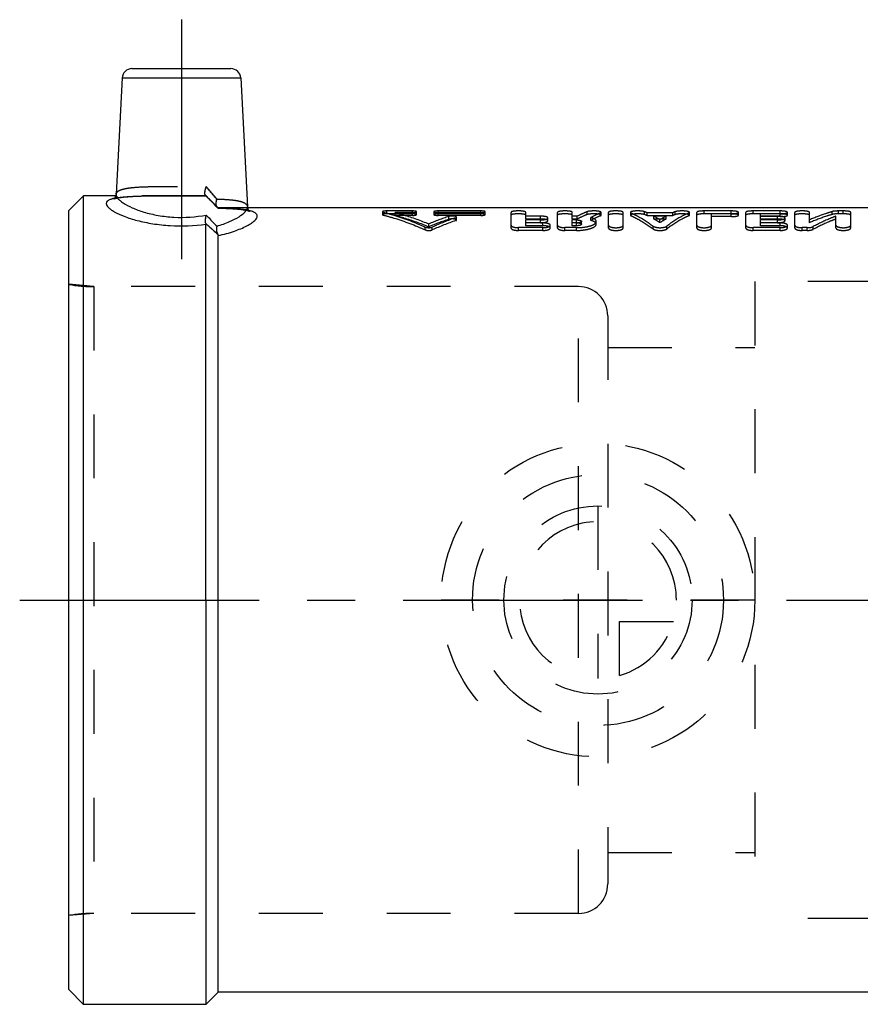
# Model space of a CAD drawing. Header units: millimetres. Extents: x 413 to 587, y 452 to 553.
# Tile 1 of 14: x 413 to 499, y 452 to 553. Entities that reach past the tile are written whole.
import ezdxf

# ---------------------------------------------------------------- set-up
doc = ezdxf.new("R2010")
doc.units = ezdxf.units.MM
doc.header["$LTSCALE"] = 65.185185
doc.linetypes.add('CENTER', pattern=[0.6, 0.375, -0.075, 0.075, -0.075])
doc.linetypes.add('HIDDEN', pattern=[0.2, 0.1, -0.1])
for name, color, linetype in [('ACHSEN_S', 7, 'CONTINUOUS'), ('FASEN', 7, 'CONTINUOUS'), ('KOERPER', 7, 'CONTINUOUS'), ('KONST.EL_MIT_GEO', 7, 'CONTINUOUS'), ('KURVEN', 7, 'CONTINUOUS')]:
    doc.layers.add(name, color=color, linetype=linetype)

msp = doc.modelspace()

# ---------------------------------------------------------------- linework, layer by layer
at = {"layer": 'ACHSEN_S', "color": 2, "linetype": 'CENTER'}
msp.add_line((412.87, 493.52), (587.13, 493.52), dxfattribs=at)
at = {"layer": 'FASEN', "color": 7, "linetype": 'Continuous'}
for p, q in [((419.37, 534.77), (417.87, 533.27)), ((419.37, 452.27), (419.37, 534.77)), ((417.87, 453.77), (417.87, 533.27)), ((419.37, 452.27), (417.87, 453.77))]:
    msp.add_line(p, q, dxfattribs=at)
at = {"layer": 'KOERPER', "color": 2, "linetype": 'CENTER'}
msp.add_line((429.37, 552.73), (429.37, 526.38), dxfattribs=at)
at = {"layer": 'KOERPER', "color": 7, "linetype": 'Continuous'}
for p, q in [((422.7, 534.77), (419.37, 534.77)), ((510.62, 533.52), (436.11, 533.52)), ((431.87, 493.52), (431.87, 452.27)), ((433.12, 453.52), (433.12, 493.52)), ((433.12, 453.52), (431.87, 452.27)), ((510.62, 453.52), (433.12, 453.52)), ((431.87, 452.27), (419.37, 452.27))]:
    msp.add_line(p, q, dxfattribs=at)
at = {"layer": 'KOERPER', "color": 8, "linetype": 'HIDDEN'}
for p, q in [((431.87, 534.77), (422.7, 534.77)), ((433.12, 533.52), (431.87, 534.77)), ((436.11, 533.52), (433.12, 533.52)), ((469.87, 525.5), (420.43, 525.5)), ((469.87, 461.55), (469.87, 525.5)), ((472.87, 522.5), (472.87, 464.55)), ((469.87, 461.55), (420.43, 461.55))]:
    msp.add_line(p, q, dxfattribs=at)
for centre, start, end in [((469.87, 522.5), 0, 90), ((469.87, 464.55), 270, 360)]:
    msp.add_arc(centre, 3, start, end, dxfattribs=at)
at = {"layer": 'KONST.EL_MIT_GEO', "color": 7, "linetype": 'Continuous'}
for p, q in [((424.32, 547.73), (434.42, 547.73)), ((423.32, 546.78), (422.7, 534.91)), ((423.32, 546.78), (435.42, 546.78)), ((435.42, 546.78), (436.11, 533.63)), ((431.87, 493.52), (431.87, 531.85)), ((433.12, 493.52), (433.12, 530.7))]:
    msp.add_line(p, q, dxfattribs=at)
at = {"layer": 'KONST.EL_MIT_GEO', "color": 8, "linetype": 'HIDDEN'}
for p, q in [((422.65, 534.5), (422.77, 534.53)), ((422.7, 534.89), (422.69, 534.83)), ((422.76, 534.52), (422.91, 534.55)), ((423.05, 534.58), (423.23, 534.6)), ((423.23, 534.6), (423.45, 534.63)), ((423.43, 534.63), (423.66, 534.65)), ((423.64, 534.65), (423.9, 534.67)), ((423.87, 534.67), (424.15, 534.69)), ((424.12, 534.69), (424.42, 534.7)), ((424.39, 534.7), (424.7, 534.72)), ((424.67, 534.71), (425, 534.73)), ((424.97, 534.73), (425.31, 534.74)), ((425.29, 534.74), (425.64, 534.74)), ((425.61, 534.74), (426.31, 534.76)), ((425.99, 534.75), (426.71, 534.76)), ((426.68, 534.76), (427.88, 534.77)), ((427.85, 534.77), (430, 534.77)), ((429.97, 534.77), (431.31, 534.77)), ((431.28, 534.77), (431.87, 534.76)), ((431.84, 534.79), (431.83, 534.79)), ((431.84, 534.79), (431.83, 534.79)), ((431.83, 534.79), (432.56, 534.06)), ((431.84, 534.79), (431.85, 534.77)), ((431.87, 534.76), (431.84, 534.76)), ((431.87, 534.77), (431.87, 534.76)), ((431.87, 534.76), (431.87, 534.76)), ((432.54, 534.07), (432.74, 533.87)), ((432.72, 533.88), (433.03, 533.57)), ((433.05, 533.55), (433.03, 533.57)), ((433.05, 533.55), (433.03, 533.57)), ((433.12, 533.52), (433.12, 533.5)), ((433.12, 533.5), (433.12, 533.5)), ((433.12, 533.5), (433.47, 533.49)), ((433.44, 533.49), (433.78, 533.48)), ((433.75, 533.48), (434.07, 533.47)), ((434.05, 533.47), (434.35, 533.45)), ((434.33, 533.46), (434.62, 533.44)), ((434.6, 533.44), (434.87, 533.42)), ((434.85, 533.42), (435.1, 533.4)), ((435.08, 533.41), (435.31, 533.38)), ((435.29, 533.38), (435.51, 533.36)), ((435.49, 533.36), (435.69, 533.33)), ((435.67, 533.34), (435.84, 533.31)), ((435.83, 533.31), (435.98, 533.28)), ((449.87, 533.13), (449.87, 532.84)), ((449.96, 532.79), (449.96, 533.08)), ((450.31, 532.92), (450.31, 533.21)), ((452.93, 533.21), (450.31, 533.21)), ((452.93, 532.92), (450.31, 532.92)), ((451.18, 532.76), (451.18, 533.05)), ((452.93, 533.05), (451.18, 533.05)), ((452.93, 532.76), (451.18, 532.76)), ((452.93, 532.76), (452.93, 533.21)), ((453.37, 532.84), (453.37, 533.13)), ((455.12, 533.13), (455.12, 532.84)), ((455.56, 532.76), (455.56, 533.21)), ((459.93, 533.21), (455.56, 533.21)), ((459.93, 533.05), (455.56, 533.05)), ((459.93, 532.92), (455.56, 532.92)), ((459.93, 532.76), (455.56, 532.76)), ((456.66, 532.35), (456.66, 532.65)), ((457.36, 532.22), (457.36, 532.51)), ((457.44, 532.29), (457.44, 532.58)), ((459.93, 532.76), (459.93, 533.21)), ((460.37, 532.84), (460.37, 533.13)), ((463, 531.47), (463, 533.07)), ((464.5, 532.39), (464.5, 533.07)), ((466, 532.68), (464.5, 532.68)), ((466, 532.39), (464.5, 532.39)), ((466, 532.39), (466, 532.68)), ((466.75, 532.21), (466.75, 532.5)), ((467.75, 531.47), (467.75, 533.07)), ((469.25, 532.39), (469.25, 533.07)), ((469.76, 532.68), (469.25, 532.68)), ((469.76, 532.39), (469.25, 532.39)), ((469.76, 532.39), (469.76, 532.68)), ((470.76, 532.84), (470.76, 533.13)), ((471.13, 532.24), (471.13, 532.53)), ((472.12, 532.72), (472.12, 533.01)), ((472.19, 532.78), (472.19, 533.07)), ((472.94, 531.47), (472.94, 533.07)), ((474.44, 531.47), (474.44, 533.07)), ((475.19, 533.07), (475.19, 532.78)), ((475.25, 532.72), (475.25, 533.01)), ((476.62, 532.84), (476.62, 533.13)), ((476.89, 532.72), (476.89, 533.01)), ((479.49, 533.01), (476.89, 533.01)), ((479.49, 532.72), (476.89, 532.72)), ((477.55, 532.39), (477.55, 532.68)), ((478.83, 532.68), (477.55, 532.68)), ((478.83, 532.39), (477.55, 532.39)), ((478.83, 532.39), (478.83, 532.68)), ((479.49, 532.72), (479.49, 533.01)), ((479.76, 532.84), (479.76, 533.13)), ((481.13, 532.72), (481.13, 533.01)), ((481.2, 532.78), (481.2, 533.07)), ((481.95, 531.47), (481.95, 533.07)), ((482.7, 532.92), (482.7, 533.21)), ((485.45, 533.21), (482.7, 533.21)), ((485.45, 532.92), (482.7, 532.92)), ((483.45, 531.47), (483.45, 532.92)), ((485.45, 532.63), (483.45, 532.63)), ((485.45, 532.63), (485.45, 533.21)), ((486.2, 532.78), (486.2, 533.07)), ((486.95, 531.47), (486.95, 533.07)), ((487.7, 532.92), (487.7, 533.21)), ((490.45, 533.21), (487.7, 533.21)), ((490.45, 532.92), (487.7, 532.92)), ((488.45, 532.39), (488.45, 532.92)), ((490.2, 532.68), (488.45, 532.68)), ((490.45, 532.63), (488.45, 532.63)), ((490.2, 532.39), (488.45, 532.39)), ((490.2, 532.39), (490.2, 532.68)), ((490.45, 532.63), (490.45, 533.21)), ((490.95, 532.21), (490.95, 532.5)), ((491.2, 532.78), (491.2, 533.07)), ((491.95, 531.47), (491.95, 533.07)), ((493.45, 532.01), (493.45, 533.07)), ((495.76, 532.85), (495.76, 533.15)), ((496.15, 531.47), (496.15, 532.68)), ((496.4, 532.92), (496.4, 533.21)), ((496.9, 533.21), (496.4, 533.21)), ((496.9, 532.92), (496.4, 532.92)), ((496.9, 532.92), (496.9, 533.21)), ((497.65, 531.47), (497.65, 533.07)), ((454.25, 531.28), (454.25, 531.57)), ((454.61, 531.6), (454.61, 531.89)), ((454.96, 531.28), (454.96, 531.57)), ((463.75, 531.22), (463.75, 531.51)), ((466.25, 531.51), (463.75, 531.51)), ((464.5, 531.7), (464.5, 532.3)), ((466, 532.3), (464.5, 532.3)), ((466, 532.01), (464.5, 532.01)), ((466.25, 531.99), (464.5, 531.99)), ((466.25, 531.7), (464.5, 531.7)), ((466, 532.01), (466, 532.3)), ((466.25, 531.7), (466.25, 531.99)), ((466.25, 531.22), (466.25, 531.51)), ((467, 531.47), (467, 531.75)), ((468.5, 531.22), (468.5, 531.51)), ((469.67, 531.51), (468.5, 531.51)), ((469.25, 531.7), (469.25, 532.3)), ((469.67, 532.3), (469.25, 532.3)), ((469.67, 532.01), (469.25, 532.01)), ((469.67, 531.99), (469.25, 531.99)), ((469.67, 531.7), (469.25, 531.7)), ((469.67, 532.01), (469.67, 532.3)), ((469.67, 531.7), (469.67, 531.99)), ((469.67, 531.22), (469.67, 531.51)), ((470.2, 531.86), (470.2, 532.15)), ((471.7, 531.86), (471.7, 532.15)), ((477.5, 531.37), (477.5, 531.66)), ((478.19, 532.02), (478.19, 532.31)), ((478.88, 531.37), (478.88, 531.66)), ((487.7, 531.22), (487.7, 531.51)), ((490.45, 531.51), (487.7, 531.51)), ((488.45, 531.7), (488.45, 532.3)), ((490.2, 532.3), (488.45, 532.3)), ((490.2, 532.01), (488.45, 532.01)), ((490.45, 531.99), (488.45, 531.99)), ((490.45, 531.7), (488.45, 531.7)), ((490.2, 532.01), (490.2, 532.3)), ((490.45, 531.7), (490.45, 531.99)), ((490.45, 531.22), (490.45, 531.51)), ((491.2, 531.47), (491.2, 531.75)), ((492.7, 531.22), (492.7, 531.51)), ((493.2, 531.51), (492.7, 531.51)), ((493.2, 531.22), (493.2, 531.51)), ((493.83, 531.34), (493.83, 531.62)), ((466.25, 531.22), (463.75, 531.22)), ((469.67, 531.22), (468.5, 531.22)), ((490.45, 531.22), (487.7, 531.22)), ((493.2, 531.22), (492.7, 531.22)), ((417.87, 461.32), (417.87, 525.73)), ((420.43, 525.5), (417.87, 525.73)), ((420.43, 525.5), (420.43, 461.55)), ((469.87, 525.5), (420.43, 525.5)), ((487.87, 526.02), (487.87, 461.02)), ((525.87, 526.02), (487.87, 526.02)), ((472.87, 519.27), (487.87, 519.27)), ((472.87, 467.77), (487.87, 467.77)), ((420.43, 461.55), (417.87, 461.32)), ((469.87, 461.55), (420.43, 461.55)), ((525.87, 461.02), (487.87, 461.02))]:
    msp.add_line(p, q, dxfattribs=at)
at = {"layer": 'KONST.EL_MIT_GEO', "color": 7, "linetype": 'Continuous'}
for points in [[(422.7, 534.89), (422.69, 534.82), (422.66, 534.71), (422.61, 534.61), (422.56, 534.53), (422.5, 534.47), (422.47, 534.44), (422.46, 534.43), (422.46, 534.43)], [(436.28, 533.2), (436.31, 533.18), (436.34, 533.17), (436.33, 533.18), (436.31, 533.19), (436.27, 533.23), (436.22, 533.29), (436.17, 533.38), (436.13, 533.48), (436.11, 533.57), (436.11, 533.62)]]:
    msp.add_lwpolyline(points, dxfattribs=at)
at = {"layer": 'KONST.EL_MIT_GEO', "color": 8, "linetype": 'HIDDEN'}
for points in [[(422.69, 534.83), (422.66, 534.73), (422.62, 534.62), (422.56, 534.53), (422.51, 534.47), (422.47, 534.44), (422.46, 534.43), (422.46, 534.43)], [(422.46, 534.43), (422.46, 534.43), (422.5, 534.45), (422.56, 534.47), (422.65, 534.5)], [(422.46, 534.43), (422.47, 534.43), (422.5, 534.45), (422.57, 534.47), (422.66, 534.5)], [(422.9, 534.55), (423.07, 534.58), (423.25, 534.61)], [(436.14, 533.46), (436.12, 533.56), (436.11, 533.62)], [(436.27, 533.2), (436.31, 533.19), (436.33, 533.17), (436.33, 533.17), (436.31, 533.19), (436.28, 533.23), (436.23, 533.29), (436.18, 533.37), (436.14, 533.46)], [(435.97, 533.28), (436.1, 533.25), (436.19, 533.23), (436.26, 533.2), (436.28, 533.2)], [(436.09, 533.26), (436.19, 533.23), (436.26, 533.21), (436.27, 533.2)]]:
    msp.add_lwpolyline(points, dxfattribs=at)
at = {"layer": 'KONST.EL_MIT_GEO', "color": 7, "linetype": 'Continuous'}
for centre, radius, start, end in [((424.32, 546.73), 1, 90, 177), ((434.42, 546.73), 1, 3, 90), ((423.34, 530.84), 3.75, 102.465, 104.7829), ((435.46, 529.68), 3.66, 74.4942, 77.3956)]:
    msp.add_arc(centre, radius, start, end, dxfattribs=at)
at = {"layer": 'KONST.EL_MIT_GEO', "color": 8, "linetype": 'HIDDEN'}
for centre, radius, start, end in [((209.36, 343.64), 293.96, 40.4685, 40.7951), ((243.36, 372.82), 249.16, 40.4392, 40.8245), ((275.71, 380.53), 219.48, 44.2042, 44.656), ((294.88, 399.32), 192.64, 44.1727, 44.6873), ((435.14, 528.24), 5.13, 77.3943, 80.0709), ((464.91, 507.23), 26.73, 107.9967, 112.684), ((466.18, 506.77), 27.22, 108.9059, 114.3295), ((472.66, 523.76), 10.18, 65.4097, 67.0733), ((472.67, 523.42), 10.22, 65.5713, 67.2265), ((471.83, 522.14), 12, 57.9673, 61.4969), ((471.85, 521.81), 12.02, 58.1599, 61.6764), ((484.55, 522.14), 12, 118.5031, 122.0327), ((484.53, 521.81), 12.02, 118.3236, 121.8401), ((483.72, 523.76), 10.18, 112.9267, 114.5903), ((483.71, 523.42), 10.22, 112.7735, 114.4287), ((464.9, 506.79), 26.86, 107.8711, 112.5313), ((466.16, 506.34), 27.34, 108.7748, 114.1682), ((420.43, 540.5), 15, 260.1749, 270), ((420.43, 446.55), 15, 90, 99.8251)]:
    msp.add_arc(centre, radius, start, end, dxfattribs=at)
for points, knots in [([(422.7, 534.91), (422.7, 534.97), (422.75, 535.1), (422.92, 535.25), (423.17, 535.38), (423.51, 535.47), (423.94, 535.55), (424.66, 535.64), (425.73, 535.69), (427.15, 535.71), (428.71, 535.72), (430.31, 535.72), (431.38, 535.71), (431.9, 535.71)], [0, 0, 0, 0, 0.019158, 0.041728, 0.071002, 0.108392, 0.154238, 0.208328, 0.338714, 0.492601, 0.660918, 0.833516, 1, 1, 1, 1]), ([(431.83, 534.79), (431.8, 534.83), (431.76, 534.95), (431.77, 535.26), (431.84, 535.52), (431.9, 535.71)], [0, 0, 0, 0, 0.152234, 0.37959, 1, 1, 1, 1]), ([(431.77, 534.98), (431.76, 535.09), (431.79, 535.34), (431.86, 535.58), (431.9, 535.71)], [0, 0, 0, 0, 0.443194, 1, 1, 1, 1]), ([(422.38, 534.47), (422.45, 534.49), (422.67, 534.54), (423.08, 534.6), (423.88, 534.68), (425.05, 534.74), (426.61, 534.76), (428.91, 534.77), (430.68, 534.77), (431.87, 534.76)], [0, 0, 0, 0, 0.021136, 0.071472, 0.130816, 0.27342, 0.441194, 0.624863, 1, 1, 1, 1]), ([(422.89, 534.57), (422.86, 534.57), (422.74, 534.55), (422.62, 534.52), (422.53, 534.5)], [0, 0, 0, 0, 0.264342, 1, 1, 1, 1]), ([(431.84, 534.76), (431, 534.77), (429.33, 534.77), (426.92, 534.77), (424.77, 534.73), (423.46, 534.66), (422.89, 534.57)], [0, 0, 0, 0, 0.279805, 0.559129, 0.808276, 1, 1, 1, 1]), ([(431.84, 534.79), (431.84, 534.78), (431.85, 534.77), (431.86, 534.76), (431.87, 534.76)], [0, 0, 0, 0, 0.725293, 1, 1, 1, 1]), ([(431.85, 534.77), (431.86, 534.77), (431.86, 534.77), (431.87, 534.76), (431.87, 534.76)], [0, 0, 0, 0, 0.712547, 1, 1, 1, 1]), ([(433.03, 533.57), (432.95, 533.65), (432.89, 533.98), (432.94, 534.27), (432.99, 534.43)], [0, 0, 0, 0, 0.414326, 1, 1, 1, 1]), ([(432.92, 533.96), (432.92, 533.99), (432.92, 534.16), (432.96, 534.32), (432.99, 534.43)], [0, 0, 0, 0, 0.231539, 1, 1, 1, 1]), ([(432.99, 534.43), (433.42, 534.42), (434.04, 534.39), (434.8, 534.31), (435.24, 534.23), (435.61, 534.13), (435.87, 534), (436.06, 533.84), (436.1, 533.7), (436.11, 533.63)], [0, 0, 0, 0, 0.384151, 0.543807, 0.679225, 0.789713, 0.876229, 0.943034, 1, 1, 1, 1]), ([(432.96, 533.68), (432.95, 533.7), (432.93, 533.79), (432.92, 533.88), (432.92, 533.96)], [0, 0, 0, 0, 0.224899, 1, 1, 1, 1]), ([(433.03, 533.57), (433.01, 533.59), (432.99, 533.63), (432.97, 533.67), (432.96, 533.68)], [0, 0, 0, 0, 0.731382, 1, 1, 1, 1]), ([(433.05, 533.55), (433.06, 533.54), (433.09, 533.52), (433.11, 533.5), (433.12, 533.5)], [0, 0, 0, 0, 0.729454, 1, 1, 1, 1]), ([(433.05, 533.55), (433.06, 533.54), (433.09, 533.52), (433.11, 533.5), (433.12, 533.5)], [0, 0, 0, 0, 0.729534, 1, 1, 1, 1]), ([(433.12, 533.5), (433.66, 533.49), (434.44, 533.46), (435.4, 533.39), (435.97, 533.31), (436.3, 533.24), (436.43, 533.21)], [0, 0, 0, 0, 0.489825, 0.695866, 0.871356, 1, 1, 1, 1]), ([(436.02, 533.3), (435.6, 533.37), (434.63, 533.46), (433.66, 533.49), (433.12, 533.5)], [0, 0, 0, 0, 0.437575, 1, 1, 1, 1]), ([(431.86, 531.93), (431.82, 532.04), (431.82, 532.34), (431.87, 532.63), (431.91, 532.79)], [0, 0, 0, 0, 0.428501, 1, 1, 1, 1]), ([(450.31, 533.21), (450.25, 533.21), (450.15, 533.21), (450.01, 533.19), (449.92, 533.18), (449.87, 533.15), (449.87, 533.13)], [0, 0, 0, 0, 0.36836, 0.683206, 0.900071, 1, 1, 1, 1]), ([(449.87, 533.13), (449.87, 533.12), (449.9, 533.1), (449.93, 533.09), (449.96, 533.08)], [0, 0, 0, 0, 0.32968, 1, 1, 1, 1]), ([(450.31, 532.92), (450.25, 532.92), (450.15, 532.91), (450.01, 532.9), (449.92, 532.88), (449.87, 532.85), (449.87, 532.84)], [0, 0, 0, 0, 0.368536, 0.683502, 0.900364, 1, 1, 1, 1]), ([(449.87, 532.84), (449.87, 532.83), (449.9, 532.8), (449.93, 532.8), (449.96, 532.79)], [0, 0, 0, 0, 0.328926, 1, 1, 1, 1]), ([(449.96, 533.08), (450.32, 532.99), (451.78, 532.58), (453.21, 532.04), (454.25, 531.57)], [0, 0, 0, 0, 0.245716, 1, 1, 1, 1]), ([(449.96, 532.79), (450.32, 532.7), (451.78, 532.29), (453.21, 531.75), (454.25, 531.28)], [0, 0, 0, 0, 0.245787, 1, 1, 1, 1]), ([(451.18, 533.05), (451.47, 532.97), (452.63, 532.65), (453.77, 532.24), (454.61, 531.89)], [0, 0, 0, 0, 0.246591, 1, 1, 1, 1]), ([(451.18, 532.76), (451.47, 532.68), (452.63, 532.36), (453.77, 531.95), (454.61, 531.6)], [0, 0, 0, 0, 0.246647, 1, 1, 1, 1]), ([(453.37, 533.13), (453.37, 533.15), (453.31, 533.18), (453.23, 533.19), (453.09, 533.21), (452.99, 533.21), (452.93, 533.21)], [0, 0, 0, 0, 0.099747, 0.315365, 0.631916, 1, 1, 1, 1]), ([(452.93, 533.05), (452.99, 533.05), (453.09, 533.05), (453.23, 533.07), (453.31, 533.09), (453.37, 533.12), (453.37, 533.13)], [0, 0, 0, 0, 0.370734, 0.682953, 0.899157, 1, 1, 1, 1]), ([(453.37, 532.84), (453.37, 532.85), (453.31, 532.88), (453.23, 532.9), (453.09, 532.91), (452.99, 532.92), (452.93, 532.92)], [0, 0, 0, 0, 0.099454, 0.315068, 0.631741, 1, 1, 1, 1]), ([(452.93, 532.76), (452.99, 532.76), (453.09, 532.76), (453.23, 532.78), (453.31, 532.8), (453.37, 532.82), (453.37, 532.84)], [0, 0, 0, 0, 0.370921, 0.683263, 0.899458, 1, 1, 1, 1]), ([(455.56, 533.21), (455.5, 533.21), (455.4, 533.21), (455.26, 533.19), (455.17, 533.18), (455.12, 533.15), (455.12, 533.13)], [0, 0, 0, 0, 0.371635, 0.684195, 0.899952, 1, 1, 1, 1]), ([(455.12, 533.13), (455.12, 533.12), (455.17, 533.09), (455.26, 533.07), (455.4, 533.05), (455.5, 533.05), (455.56, 533.05)], [0, 0, 0, 0, 0.100541, 0.316601, 0.6328, 1, 1, 1, 1]), ([(455.56, 532.92), (455.5, 532.92), (455.4, 532.91), (455.26, 532.9), (455.17, 532.88), (455.12, 532.85), (455.12, 532.84)], [0, 0, 0, 0, 0.371812, 0.684492, 0.900245, 1, 1, 1, 1]), ([(455.12, 532.84), (455.12, 532.82), (455.17, 532.8), (455.26, 532.78), (455.4, 532.76), (455.5, 532.76), (455.56, 532.76)], [0, 0, 0, 0, 0.100241, 0.31629, 0.632615, 1, 1, 1, 1]), ([(457.44, 532.58), (457.44, 532.62), (457.31, 532.67), (457.14, 532.69), (456.89, 532.69), (456.73, 532.67), (456.66, 532.65)], [0, 0, 0, 0, 0.127376, 0.397857, 0.727438, 1, 1, 1, 1]), ([(457.44, 532.29), (457.44, 532.3), (457.42, 532.33), (457.31, 532.37), (457.13, 532.4), (456.89, 532.4), (456.73, 532.38), (456.66, 532.35)], [0, 0, 0, 0, 0.047751, 0.131119, 0.400416, 0.728628, 1, 1, 1, 1]), ([(457.36, 532.51), (457.37, 532.52), (457.4, 532.53), (457.44, 532.56), (457.44, 532.58)], [0, 0, 0, 0, 0.370642, 1, 1, 1, 1]), ([(460.37, 533.13), (460.37, 533.15), (460.31, 533.18), (460.23, 533.19), (460.09, 533.21), (459.99, 533.21), (459.93, 533.21)], [0, 0, 0, 0, 0.099747, 0.315365, 0.631916, 1, 1, 1, 1]), ([(459.93, 533.05), (459.99, 533.05), (460.09, 533.05), (460.23, 533.07), (460.31, 533.09), (460.37, 533.12), (460.37, 533.13)], [0, 0, 0, 0, 0.370734, 0.682953, 0.899157, 1, 1, 1, 1]), ([(460.37, 532.84), (460.37, 532.85), (460.31, 532.88), (460.23, 532.9), (460.09, 532.91), (459.99, 532.92), (459.93, 532.92)], [0, 0, 0, 0, 0.099454, 0.315068, 0.631741, 1, 1, 1, 1]), ([(459.93, 532.76), (459.99, 532.76), (460.09, 532.76), (460.23, 532.78), (460.31, 532.8), (460.37, 532.82), (460.37, 532.84)], [0, 0, 0, 0, 0.370921, 0.683263, 0.899458, 1, 1, 1, 1]), ([(464.5, 533.07), (464.5, 533.1), (464.41, 533.15), (464.26, 533.18), (464.02, 533.21), (463.75, 533.22), (463.48, 533.21), (463.24, 533.18), (463.09, 533.15), (463, 533.1), (463, 533.07)], [0, 0, 0, 0, 0.050442, 0.159123, 0.315725, 0.500331, 0.684642, 0.841282, 0.94981, 1, 1, 1, 1]), ([(464.5, 532.78), (464.5, 532.81), (464.41, 532.86), (464.26, 532.88), (464.02, 532.91), (463.75, 532.92), (463.48, 532.91), (463.24, 532.88), (463.09, 532.86), (463, 532.81), (463, 532.78)], [0, 0, 0, 0, 0.050288, 0.158968, 0.315633, 0.500331, 0.684734, 0.841438, 0.949964, 1, 1, 1, 1]), ([(466.75, 532.5), (466.75, 532.53), (466.67, 532.6), (466.42, 532.66), (466.18, 532.68), (466, 532.68)], [0, 0, 0, 0, 0.116247, 0.332991, 1, 1, 1, 1]), ([(466, 532.3), (466.18, 532.3), (466.42, 532.32), (466.67, 532.4), (466.75, 532.47), (466.75, 532.5)], [0, 0, 0, 0, 0.664593, 0.882151, 1, 1, 1, 1]), ([(466.75, 532.21), (466.75, 532.24), (466.67, 532.31), (466.42, 532.37), (466.18, 532.39), (466, 532.39)], [0, 0, 0, 0, 0.115803, 0.332522, 1, 1, 1, 1]), ([(469.25, 533.07), (469.25, 533.1), (469.16, 533.15), (469.01, 533.18), (468.77, 533.21), (468.5, 533.22), (468.23, 533.21), (467.99, 533.18), (467.84, 533.15), (467.75, 533.1), (467.75, 533.07)], [0, 0, 0, 0, 0.050442, 0.159123, 0.315725, 0.500331, 0.684642, 0.841282, 0.94981, 1, 1, 1, 1]), ([(469.25, 532.78), (469.25, 532.81), (469.16, 532.86), (469.01, 532.88), (468.77, 532.91), (468.5, 532.92), (468.23, 532.91), (467.99, 532.88), (467.84, 532.86), (467.75, 532.81), (467.75, 532.78)], [0, 0, 0, 0, 0.050288, 0.158968, 0.315633, 0.500331, 0.684734, 0.841438, 0.949964, 1, 1, 1, 1]), ([(470.76, 533.13), (470.67, 533.1), (470.34, 532.96), (470.01, 532.81), (469.76, 532.68)], [0, 0, 0, 0, 0.24626, 1, 1, 1, 1]), ([(470.76, 532.84), (470.67, 532.81), (470.34, 532.67), (470.01, 532.52), (469.76, 532.39)], [0, 0, 0, 0, 0.246308, 1, 1, 1, 1]), ([(472.19, 533.07), (472.19, 533.1), (472.12, 533.14), (472, 533.17), (471.82, 533.2), (471.51, 533.22), (471.2, 533.21), (470.92, 533.18), (470.8, 533.15), (470.76, 533.13)], [0, 0, 0, 0, 0.043687, 0.131529, 0.262083, 0.422144, 0.758595, 0.899445, 1, 1, 1, 1]), ([(472.19, 532.78), (472.19, 532.8), (472.12, 532.85), (472, 532.87), (471.82, 532.9), (471.51, 532.92), (471.2, 532.92), (470.92, 532.88), (470.8, 532.86), (470.76, 532.84)], [0, 0, 0, 0, 0.043522, 0.13133, 0.261905, 0.422014, 0.758579, 0.899459, 1, 1, 1, 1]), ([(472.12, 533.01), (472.03, 532.98), (471.7, 532.83), (471.37, 532.66), (471.13, 532.53)], [0, 0, 0, 0, 0.246161, 1, 1, 1, 1]), ([(472.12, 532.72), (472.03, 532.68), (471.7, 532.53), (471.37, 532.37), (471.13, 532.24)], [0, 0, 0, 0, 0.24621, 1, 1, 1, 1]), ([(471.7, 532.15), (471.7, 532.23), (471.57, 532.37), (471.36, 532.46), (471.21, 532.51), (471.13, 532.53)], [0, 0, 0, 0, 0.36286, 0.645461, 1, 1, 1, 1]), ([(472.12, 533.01), (472.13, 533.02), (472.15, 533.03), (472.19, 533.05), (472.19, 533.07)], [0, 0, 0, 0, 0.361259, 1, 1, 1, 1]), ([(472.12, 532.72), (472.13, 532.72), (472.15, 532.74), (472.19, 532.76), (472.19, 532.78)], [0, 0, 0, 0, 0.36193, 1, 1, 1, 1]), ([(474.44, 533.07), (474.44, 533.1), (474.34, 533.15), (474.2, 533.18), (473.96, 533.21), (473.69, 533.22), (473.41, 533.21), (473.18, 533.18), (473.03, 533.15), (472.94, 533.1), (472.94, 533.07)], [0, 0, 0, 0, 0.050442, 0.159123, 0.315725, 0.500331, 0.684642, 0.841282, 0.94981, 1, 1, 1, 1]), ([(474.44, 532.78), (474.44, 532.81), (474.34, 532.86), (474.2, 532.88), (473.96, 532.91), (473.69, 532.92), (473.41, 532.91), (473.18, 532.88), (473.03, 532.86), (472.94, 532.81), (472.94, 532.78)], [0, 0, 0, 0, 0.050288, 0.158968, 0.315633, 0.500331, 0.684734, 0.841438, 0.949964, 1, 1, 1, 1]), ([(476.62, 533.13), (476.58, 533.15), (476.46, 533.18), (476.18, 533.21), (475.87, 533.22), (475.56, 533.2), (475.37, 533.17), (475.25, 533.14), (475.19, 533.1), (475.19, 533.07)], [0, 0, 0, 0, 0.098541, 0.238149, 0.574756, 0.735874, 0.867298, 0.95605, 1, 1, 1, 1]), ([(475.19, 533.07), (475.19, 533.07), (475.2, 533.04), (475.23, 533.03), (475.25, 533.01)], [0, 0, 0, 0, 0.173462, 1, 1, 1, 1]), ([(476.62, 532.84), (476.58, 532.86), (476.46, 532.88), (476.18, 532.92), (475.87, 532.92), (475.56, 532.9), (475.37, 532.87), (475.25, 532.85), (475.19, 532.8), (475.19, 532.78)], [0, 0, 0, 0, 0.098523, 0.238161, 0.574883, 0.736049, 0.867496, 0.956214, 1, 1, 1, 1]), ([(475.19, 532.78), (475.19, 532.77), (475.2, 532.75), (475.23, 532.73), (475.25, 532.72)], [0, 0, 0, 0, 0.172846, 1, 1, 1, 1]), ([(475.25, 533.01), (475.44, 532.93), (476.23, 532.54), (476.97, 532.06), (477.5, 531.66)], [0, 0, 0, 0, 0.239417, 1, 1, 1, 1]), ([(475.25, 532.72), (475.44, 532.63), (476.23, 532.25), (476.97, 531.77), (477.5, 531.37)], [0, 0, 0, 0, 0.239545, 1, 1, 1, 1]), ([(481.13, 533.01), (480.94, 532.93), (480.15, 532.54), (479.41, 532.06), (478.88, 531.66)], [0, 0, 0, 0, 0.239417, 1, 1, 1, 1]), ([(481.13, 532.72), (480.94, 532.63), (480.15, 532.25), (479.41, 531.77), (478.88, 531.37)], [0, 0, 0, 0, 0.239545, 1, 1, 1, 1]), ([(481.2, 533.07), (481.2, 533.1), (481.13, 533.14), (481.01, 533.17), (480.82, 533.2), (480.51, 533.22), (480.2, 533.21), (479.92, 533.18), (479.8, 533.15), (479.76, 533.13)], [0, 0, 0, 0, 0.043965, 0.132663, 0.264317, 0.42547, 0.762291, 0.901842, 1, 1, 1, 1]), ([(481.2, 532.78), (481.2, 532.8), (481.13, 532.85), (481.01, 532.87), (480.82, 532.9), (480.51, 532.92), (480.2, 532.92), (479.92, 532.88), (479.8, 532.86), (479.76, 532.84)], [0, 0, 0, 0, 0.0438, 0.132465, 0.264141, 0.425344, 0.76228, 0.901861, 1, 1, 1, 1]), ([(481.13, 533.01), (481.14, 533.02), (481.17, 533.03), (481.2, 533.06), (481.2, 533.07)], [0, 0, 0, 0, 0.357502, 1, 1, 1, 1]), ([(481.13, 532.72), (481.14, 532.73), (481.17, 532.74), (481.2, 532.76), (481.2, 532.78)], [0, 0, 0, 0, 0.358182, 1, 1, 1, 1]), ([(482.7, 533.21), (482.6, 533.21), (482.42, 533.21), (482.19, 533.18), (482.04, 533.15), (481.95, 533.1), (481.95, 533.07)], [0, 0, 0, 0, 0.367732, 0.682993, 0.899338, 1, 1, 1, 1]), ([(482.7, 532.92), (482.6, 532.92), (482.42, 532.91), (482.19, 532.88), (482.04, 532.86), (481.95, 532.81), (481.95, 532.78)], [0, 0, 0, 0, 0.367915, 0.683304, 0.899645, 1, 1, 1, 1]), ([(486.2, 533.07), (486.2, 533.1), (486.1, 533.15), (485.96, 533.18), (485.72, 533.21), (485.54, 533.21), (485.45, 533.21)], [0, 0, 0, 0, 0.101482, 0.317258, 0.633567, 1, 1, 1, 1]), ([(485.45, 532.92), (485.54, 532.92), (485.72, 532.93), (485.96, 532.96), (486.1, 533), (486.2, 533.05), (486.2, 533.07)], [0, 0, 0, 0, 0.36573, 0.680911, 0.897067, 1, 1, 1, 1]), ([(486.2, 532.78), (486.2, 532.81), (486.1, 532.86), (485.96, 532.88), (485.72, 532.91), (485.54, 532.92), (485.45, 532.92)], [0, 0, 0, 0, 0.101175, 0.316948, 0.633385, 1, 1, 1, 1]), ([(485.45, 532.63), (485.54, 532.63), (485.72, 532.64), (485.96, 532.67), (486.1, 532.7), (486.2, 532.75), (486.2, 532.78)], [0, 0, 0, 0, 0.365931, 0.681246, 0.897387, 1, 1, 1, 1]), ([(487.7, 533.21), (487.6, 533.21), (487.42, 533.21), (487.19, 533.18), (487.04, 533.15), (486.95, 533.1), (486.95, 533.07)], [0, 0, 0, 0, 0.367732, 0.682993, 0.899338, 1, 1, 1, 1]), ([(487.7, 532.92), (487.6, 532.92), (487.42, 532.91), (487.19, 532.88), (487.04, 532.86), (486.95, 532.81), (486.95, 532.78)], [0, 0, 0, 0, 0.367915, 0.683304, 0.899645, 1, 1, 1, 1]), ([(490.95, 532.5), (490.95, 532.53), (490.86, 532.6), (490.62, 532.66), (490.37, 532.68), (490.2, 532.68)], [0, 0, 0, 0, 0.116247, 0.332991, 1, 1, 1, 1]), ([(490.2, 532.3), (490.37, 532.3), (490.62, 532.32), (490.86, 532.4), (490.95, 532.47), (490.95, 532.5)], [0, 0, 0, 0, 0.664593, 0.882151, 1, 1, 1, 1]), ([(490.95, 532.21), (490.95, 532.24), (490.86, 532.31), (490.62, 532.37), (490.37, 532.39), (490.2, 532.39)], [0, 0, 0, 0, 0.115803, 0.332522, 1, 1, 1, 1]), ([(491.2, 533.07), (491.2, 533.1), (491.1, 533.15), (490.96, 533.18), (490.72, 533.21), (490.54, 533.21), (490.45, 533.21)], [0, 0, 0, 0, 0.101482, 0.317258, 0.633567, 1, 1, 1, 1]), ([(490.45, 532.92), (490.54, 532.92), (490.72, 532.93), (490.96, 532.96), (491.1, 533), (491.2, 533.05), (491.2, 533.07)], [0, 0, 0, 0, 0.36573, 0.680911, 0.897067, 1, 1, 1, 1]), ([(491.2, 532.78), (491.2, 532.81), (491.1, 532.86), (490.96, 532.88), (490.72, 532.91), (490.54, 532.92), (490.45, 532.92)], [0, 0, 0, 0, 0.101175, 0.316948, 0.633385, 1, 1, 1, 1]), ([(490.45, 532.63), (490.54, 532.63), (490.72, 532.64), (490.96, 532.67), (491.1, 532.7), (491.2, 532.75), (491.2, 532.78)], [0, 0, 0, 0, 0.365931, 0.681246, 0.897387, 1, 1, 1, 1]), ([(493.45, 533.07), (493.45, 533.1), (493.35, 533.15), (493.21, 533.18), (492.97, 533.21), (492.7, 533.22), (492.42, 533.21), (492.19, 533.18), (492.04, 533.15), (491.95, 533.1), (491.95, 533.07)], [0, 0, 0, 0, 0.050442, 0.159123, 0.315725, 0.500331, 0.684642, 0.841282, 0.94981, 1, 1, 1, 1]), ([(493.45, 532.78), (493.45, 532.81), (493.35, 532.86), (493.21, 532.88), (492.97, 532.91), (492.7, 532.92), (492.42, 532.91), (492.19, 532.88), (492.04, 532.86), (491.95, 532.81), (491.95, 532.78)], [0, 0, 0, 0, 0.050288, 0.158968, 0.315633, 0.500331, 0.684734, 0.841438, 0.949964, 1, 1, 1, 1]), ([(495.76, 533.15), (495.57, 533.09), (494.78, 532.85), (494.01, 532.55), (493.45, 532.3)], [0, 0, 0, 0, 0.246127, 1, 1, 1, 1]), ([(495.76, 532.85), (495.57, 532.8), (494.78, 532.55), (494.01, 532.26), (493.45, 532.01)], [0, 0, 0, 0, 0.246183, 1, 1, 1, 1]), ([(496.15, 532.68), (495.95, 532.61), (495.17, 532.29), (494.4, 531.93), (493.83, 531.62)], [0, 0, 0, 0, 0.245779, 1, 1, 1, 1]), ([(496.15, 532.39), (495.95, 532.32), (495.17, 532), (494.4, 531.64), (493.83, 531.34)], [0, 0, 0, 0, 0.245842, 1, 1, 1, 1]), ([(496.4, 533.21), (496.28, 533.21), (496.06, 533.2), (495.85, 533.18), (495.76, 533.15)], [0, 0, 0, 0, 0.56864, 1, 1, 1, 1]), ([(496.4, 532.92), (496.28, 532.92), (496.06, 532.91), (495.85, 532.88), (495.76, 532.85)], [0, 0, 0, 0, 0.568688, 1, 1, 1, 1]), ([(497.65, 533.07), (497.65, 533.1), (497.56, 533.15), (497.41, 533.18), (497.17, 533.21), (496.99, 533.21), (496.9, 533.21)], [0, 0, 0, 0, 0.101, 0.317912, 0.633053, 1, 1, 1, 1]), ([(497.65, 532.78), (497.65, 532.81), (497.56, 532.86), (497.41, 532.88), (497.17, 532.91), (496.99, 532.92), (496.9, 532.92)], [0, 0, 0, 0, 0.100693, 0.317602, 0.63287, 1, 1, 1, 1]), ([(433.07, 530.86), (432.97, 530.94), (432.56, 531.29), (432.16, 531.65), (431.86, 531.93)], [0, 0, 0, 0, 0.24391, 1, 1, 1, 1]), ([(454.25, 531.57), (454.36, 531.52), (454.61, 531.49), (454.85, 531.52), (454.96, 531.57)], [0, 0, 0, 0, 0.498792, 1, 1, 1, 1]), ([(457.36, 532.22), (457.37, 532.23), (457.4, 532.24), (457.44, 532.27), (457.44, 532.29)], [0, 0, 0, 0, 0.371296, 1, 1, 1, 1]), ([(463, 531.75), (463, 531.72), (463.07, 531.63), (463.33, 531.53), (463.57, 531.51), (463.75, 531.51)], [0, 0, 0, 0, 0.133086, 0.354088, 1, 1, 1, 1]), ([(463, 531.47), (463, 531.43), (463.07, 531.35), (463.33, 531.25), (463.57, 531.22), (463.75, 531.22)], [0, 0, 0, 0, 0.132516, 0.353446, 1, 1, 1, 1]), ([(466, 532.01), (466.18, 532.01), (466.42, 532.03), (466.67, 532.11), (466.75, 532.18), (466.75, 532.21)], [0, 0, 0, 0, 0.665088, 0.882606, 1, 1, 1, 1]), ([(467, 531.75), (467, 531.79), (466.93, 531.87), (466.76, 531.93), (466.53, 531.98), (466.35, 531.99), (466.25, 531.99)], [0, 0, 0, 0, 0.130856, 0.347619, 0.652085, 1, 1, 1, 1]), ([(466.25, 531.51), (466.43, 531.51), (466.67, 531.53), (466.93, 531.63), (467, 531.72), (467, 531.75)], [0, 0, 0, 0, 0.646846, 0.866548, 1, 1, 1, 1]), ([(467, 531.47), (467, 531.51), (466.93, 531.59), (466.67, 531.68), (466.43, 531.7), (466.25, 531.7)], [0, 0, 0, 0, 0.130508, 0.34757, 1, 1, 1, 1]), ([(466.25, 531.22), (466.43, 531.22), (466.67, 531.25), (466.93, 531.35), (467, 531.43), (467, 531.47)], [0, 0, 0, 0, 0.647489, 0.867118, 1, 1, 1, 1]), ([(467.75, 531.75), (467.75, 531.72), (467.82, 531.63), (468.08, 531.53), (468.32, 531.51), (468.5, 531.51)], [0, 0, 0, 0, 0.133086, 0.354088, 1, 1, 1, 1]), ([(467.75, 531.47), (467.75, 531.43), (467.82, 531.35), (468.08, 531.25), (468.32, 531.22), (468.5, 531.22)], [0, 0, 0, 0, 0.132516, 0.353446, 1, 1, 1, 1]), ([(469.67, 532.3), (469.79, 532.3), (469.96, 532.28), (470.14, 532.22), (470.2, 532.17), (470.2, 532.15)], [0, 0, 0, 0, 0.659121, 0.876028, 1, 1, 1, 1]), ([(469.67, 531.51), (469.93, 531.51), (470.42, 531.54), (470.99, 531.65), (471.35, 531.79), (471.56, 531.91), (471.7, 532.05), (471.7, 532.15)], [0, 0, 0, 0, 0.35535, 0.658867, 0.778822, 0.875213, 1, 1, 1, 1]), ([(470.2, 532.15), (470.2, 532.12), (470.14, 532.07), (469.96, 532.01), (469.79, 531.99), (469.67, 531.99)], [0, 0, 0, 0, 0.125424, 0.343641, 1, 1, 1, 1]), ([(469.67, 532.01), (469.79, 532.01), (469.96, 531.99), (470.14, 531.94), (470.2, 531.88), (470.2, 531.86)], [0, 0, 0, 0, 0.65967, 0.876535, 1, 1, 1, 1]), ([(469.67, 531.22), (469.93, 531.22), (470.42, 531.26), (470.98, 531.37), (471.35, 531.51), (471.56, 531.63), (471.7, 531.77), (471.7, 531.86)], [0, 0, 0, 0, 0.355719, 0.659455, 0.779417, 0.875726, 1, 1, 1, 1]), ([(470.2, 531.86), (470.2, 531.84), (470.14, 531.78), (469.96, 531.72), (469.79, 531.7), (469.67, 531.7)], [0, 0, 0, 0, 0.124911, 0.343074, 1, 1, 1, 1]), ([(471.7, 531.86), (471.7, 531.95), (471.57, 532.08), (471.36, 532.17), (471.21, 532.22), (471.13, 532.24)], [0, 0, 0, 0, 0.361946, 0.644822, 1, 1, 1, 1]), ([(472.94, 531.75), (472.94, 531.72), (473.01, 531.63), (473.26, 531.53), (473.69, 531.48), (474.11, 531.53), (474.36, 531.63), (474.44, 531.72), (474.44, 531.75)], [0, 0, 0, 0, 0.066501, 0.176984, 0.500029, 0.822947, 0.933815, 1, 1, 1, 1]), ([(472.94, 531.47), (472.94, 531.43), (473.01, 531.35), (473.26, 531.25), (473.69, 531.2), (474.11, 531.25), (474.36, 531.35), (474.44, 531.43), (474.44, 531.47)], [0, 0, 0, 0, 0.066217, 0.176663, 0.500029, 0.823268, 0.934099, 1, 1, 1, 1]), ([(477.5, 531.66), (477.59, 531.6), (477.82, 531.53), (478.19, 531.49), (478.56, 531.53), (478.8, 531.59), (478.88, 531.66)], [0, 0, 0, 0, 0.213687, 0.498613, 0.784681, 1, 1, 1, 1]), ([(481.95, 531.75), (481.95, 531.72), (482.02, 531.63), (482.27, 531.53), (482.7, 531.48), (483.12, 531.53), (483.37, 531.63), (483.45, 531.72), (483.45, 531.75)], [0, 0, 0, 0, 0.066501, 0.176984, 0.500029, 0.822947, 0.933815, 1, 1, 1, 1]), ([(481.95, 531.47), (481.95, 531.43), (482.02, 531.35), (482.27, 531.25), (482.7, 531.2), (483.12, 531.25), (483.37, 531.35), (483.45, 531.43), (483.45, 531.47)], [0, 0, 0, 0, 0.066217, 0.176663, 0.500029, 0.823268, 0.934099, 1, 1, 1, 1]), ([(486.95, 531.75), (486.95, 531.72), (487.02, 531.63), (487.27, 531.53), (487.52, 531.51), (487.7, 531.51)], [0, 0, 0, 0, 0.133086, 0.354088, 1, 1, 1, 1]), ([(486.95, 531.47), (486.95, 531.43), (487.02, 531.35), (487.27, 531.25), (487.52, 531.22), (487.7, 531.22)], [0, 0, 0, 0, 0.132516, 0.353446, 1, 1, 1, 1]), ([(490.2, 532.01), (490.37, 532.01), (490.62, 532.03), (490.86, 532.11), (490.95, 532.18), (490.95, 532.21)], [0, 0, 0, 0, 0.665088, 0.882606, 1, 1, 1, 1]), ([(491.2, 531.75), (491.2, 531.79), (491.12, 531.87), (490.96, 531.93), (490.72, 531.98), (490.54, 531.99), (490.45, 531.99)], [0, 0, 0, 0, 0.130856, 0.347619, 0.652085, 1, 1, 1, 1]), ([(490.45, 531.51), (490.62, 531.51), (490.87, 531.53), (491.12, 531.63), (491.2, 531.72), (491.2, 531.75)], [0, 0, 0, 0, 0.646846, 0.866548, 1, 1, 1, 1]), ([(491.2, 531.47), (491.2, 531.51), (491.12, 531.59), (490.87, 531.68), (490.62, 531.7), (490.45, 531.7)], [0, 0, 0, 0, 0.130508, 0.34757, 1, 1, 1, 1]), ([(490.45, 531.22), (490.62, 531.22), (490.87, 531.25), (491.12, 531.35), (491.2, 531.43), (491.2, 531.47)], [0, 0, 0, 0, 0.647489, 0.867118, 1, 1, 1, 1]), ([(491.95, 531.75), (491.95, 531.72), (492.02, 531.63), (492.27, 531.53), (492.52, 531.51), (492.7, 531.51)], [0, 0, 0, 0, 0.133086, 0.354088, 1, 1, 1, 1]), ([(491.95, 531.47), (491.95, 531.43), (492.02, 531.35), (492.27, 531.25), (492.52, 531.22), (492.7, 531.22)], [0, 0, 0, 0, 0.132516, 0.353446, 1, 1, 1, 1]), ([(493.2, 531.51), (493.32, 531.51), (493.53, 531.52), (493.75, 531.58), (493.83, 531.62)], [0, 0, 0, 0, 0.562192, 1, 1, 1, 1]), ([(496.15, 531.75), (496.15, 531.72), (496.22, 531.63), (496.48, 531.53), (496.9, 531.48), (497.32, 531.53), (497.58, 531.63), (497.65, 531.72), (497.65, 531.75)], [0, 0, 0, 0, 0.066501, 0.176984, 0.500029, 0.822947, 0.933815, 1, 1, 1, 1]), ([(496.15, 531.47), (496.15, 531.43), (496.22, 531.35), (496.48, 531.25), (496.9, 531.2), (497.32, 531.25), (497.58, 531.35), (497.65, 531.43), (497.65, 531.47)], [0, 0, 0, 0, 0.066217, 0.176663, 0.500029, 0.823268, 0.934099, 1, 1, 1, 1]), ([(454.25, 531.28), (454.36, 531.23), (454.61, 531.21), (454.85, 531.23), (454.96, 531.28)], [0, 0, 0, 0, 0.498792, 1, 1, 1, 1]), ([(477.5, 531.37), (477.59, 531.31), (477.82, 531.24), (478.19, 531.21), (478.56, 531.24), (478.8, 531.31), (478.88, 531.37)], [0, 0, 0, 0, 0.213575, 0.498612, 0.784791, 1, 1, 1, 1]), ([(493.2, 531.22), (493.32, 531.22), (493.53, 531.24), (493.75, 531.3), (493.83, 531.34)], [0, 0, 0, 0, 0.562347, 1, 1, 1, 1])]:
    msp.add_open_spline(points, degree=3, knots=knots, dxfattribs=at)
at = {"layer": 'KONST.EL_MIT_GEO', "color": 7, "linetype": 'Continuous'}
for points, knots in [([(422.38, 534.47), (422.29, 534.44), (422.13, 534.39), (421.93, 534.3), (421.78, 534.19), (421.7, 534.06), (421.7, 533.98)], [0, 0, 0, 0, 0.347063, 0.557934, 0.7308, 1, 1, 1, 1]), ([(422.7, 534.91), (422.69, 534.76), (422.84, 534.51), (423.12, 534.24), (423.59, 533.9), (424.4, 533.49), (425.59, 533.06), (427.03, 532.72), (429.16, 532.48), (430.83, 532.59), (431.91, 532.79)], [0, 0, 0, 0, 0.045523, 0.078513, 0.119028, 0.221882, 0.351097, 0.50173, 0.666764, 1, 1, 1, 1]), ([(421.7, 533.98), (421.69, 533.83), (421.87, 533.59), (422.18, 533.34), (422.71, 533.01), (423.61, 532.61), (424.92, 532.2), (426.49, 531.88), (428.84, 531.63), (430.66, 531.69), (431.87, 531.85)], [0, 0, 0, 0, 0.041387, 0.07309, 0.112798, 0.215134, 0.344599, 0.495609, 0.66114, 1, 1, 1, 1]), ([(433, 531.67), (433.44, 531.8), (434.21, 532.06), (435.18, 532.56), (435.82, 533.02), (436.09, 533.41), (436.11, 533.58)], [0, 0, 0, 0, 0.360385, 0.65177, 0.864629, 1, 1, 1, 1]), ([(431.86, 531.93), (431.82, 532.04), (431.82, 532.34), (431.87, 532.63), (431.91, 532.79)], [0, 0, 0, 0, 0.428491, 1, 1, 1, 1]), ([(431.91, 532.79), (432, 532.69), (432.36, 532.31), (432.72, 531.94), (433, 531.67)], [0, 0, 0, 0, 0.254323, 1, 1, 1, 1]), ([(433.12, 530.7), (433.68, 530.82), (434.68, 531.09), (435.81, 531.55), (436.49, 531.94), (436.88, 532.23), (437.12, 532.53), (437.11, 532.71)], [0, 0, 0, 0, 0.374238, 0.673428, 0.789917, 0.882566, 1, 1, 1, 1]), ([(437.11, 532.71), (437.1, 532.76), (437.05, 532.91), (436.8, 533.09), (436.57, 533.17), (436.43, 533.21)], [0, 0, 0, 0, 0.179062, 0.514115, 1, 1, 1, 1]), ([(431.86, 531.93), (431.86, 531.92), (431.86, 531.89), (431.87, 531.87), (431.87, 531.85)], [0, 0, 0, 0, 0.285434, 1, 1, 1, 1]), ([(431.86, 531.93), (431.96, 531.83), (432.36, 531.47), (432.76, 531.12), (433.07, 530.86)], [0, 0, 0, 0, 0.255493, 1, 1, 1, 1]), ([(433.07, 530.86), (433.02, 530.97), (432.96, 531.25), (432.98, 531.52), (433, 531.67)], [0, 0, 0, 0, 0.453307, 1, 1, 1, 1]), ([(433.07, 530.86), (433.08, 530.84), (433.1, 530.79), (433.12, 530.74), (433.12, 530.7)], [0, 0, 0, 0, 0.309901, 1, 1, 1, 1])]:
    msp.add_open_spline(points, degree=3, knots=knots, dxfattribs=at)
at = {"layer": 'KONST.EL_MIT_GEO', "color": 8, "linetype": 'HIDDEN'}
msp.add_open_spline([(436.11, 533.63), (436.11, 533.61), (436.11, 533.6), (436.11, 533.58)], degree=3, dxfattribs=at)
at = {"layer": 'KONST.EL_MIT_GEO', "color": 7, "linetype": 'Continuous'}
msp.add_open_spline([(436.11, 533.58), (436.11, 533.6), (436.11, 533.61), (436.11, 533.63)], degree=3, dxfattribs=at)
at = {"layer": 'KURVEN', "color": 8, "linetype": 'HIDDEN'}
for p, q in [((471.87, 503.12), (471.87, 485.52)), ((487.87, 493.52), (455.87, 493.52)), ((474.07, 485.83), (474.07, 491.32)), ((474.07, 491.32), (479.56, 491.32))]:
    msp.add_line(p, q, dxfattribs=at)
for radius in [16, 12.8, 9.6]:
    msp.add_circle((471.87, 493.52), radius, dxfattribs=at)
for start, end in [(0, 270), (285.962, 344.038)]:
    msp.add_arc((471.87, 493.52), 8, start, end, dxfattribs=at)

doc.saveas('drawing.dxf')
